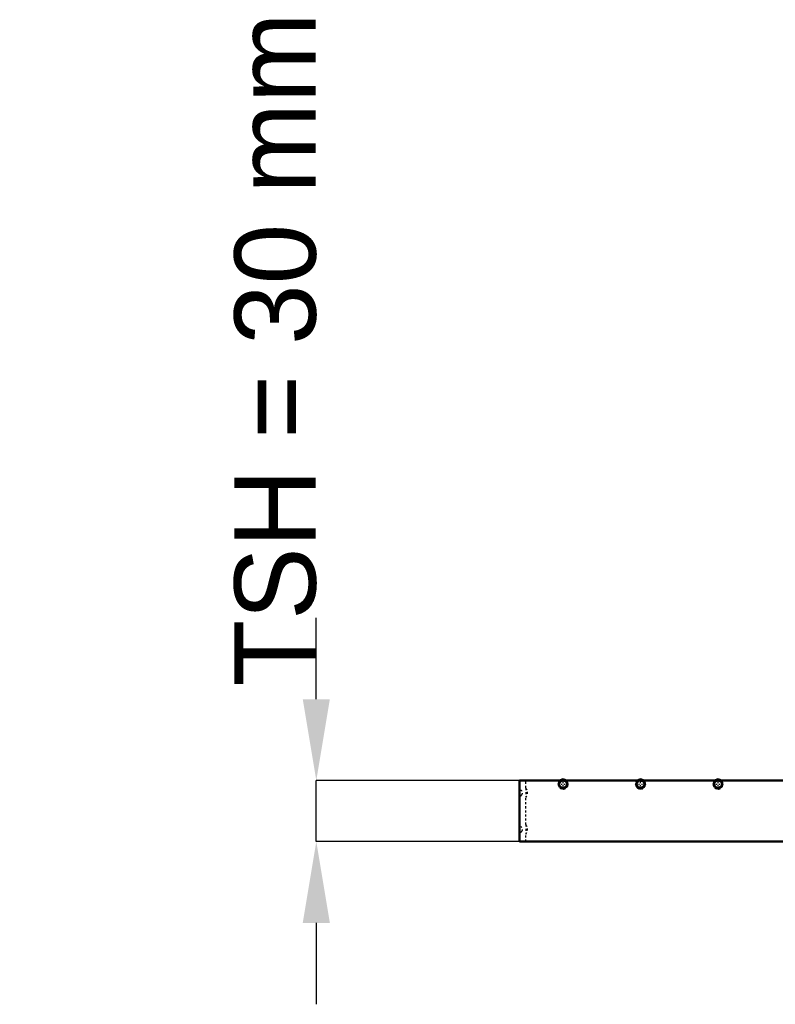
# Model space of a CAD drawing. Header units: millimetres. Extents: x -496 to 250, y -80 to 404.
# Tile 1 of 3: x -496 to -124, y -80 to 404. Entities that reach past the tile are written whole.
import ezdxf

# ---------------------------------------------------------------- set-up
doc = ezdxf.new("R2010")
doc.units = ezdxf.units.MM
doc.linetypes.add('Center', pattern=[1.5, 0.45, -0.5, 0.05, -0.5])
doc.linetypes.add('Dashed', pattern=[2, 1, -1])
for name, color, linetype, lineweight in [('2d ConnectionPoints', 7, 'Continuous', 50), ('AM_0', 7, 'Continuous', 50), ('AM_5', 3, 'Continuous', 25), ('AM_7', 7, 'Center', 25), ('AM_9', 6, 'Dashed', 25)]:
    doc.layers.add(name, color=color, linetype=linetype, lineweight=lineweight)
doc.dimstyles.new('ISO-25', dxfattribs={"dimtxt": 2.5, "dimasz": 2.5, "dimexe": 1.25, "dimexo": 0.625, "dimtad": 1, "dimtxsty": 'Standard', "dimcen": 2.5, "dimadec": 0, "dimazin": 0, "dimtfac": 1, "dimtmove": 0, "dimatfit": 3, "dimfxl": 1, "dimarcsym": 0})

# ---------------------------------------------------------------- blocks, each defined once
blk = doc.blocks.new('2_p9bnh489re7ms6lkz05h84vgn________0_in_LSSP3303438311500100035010_0')
at = {"layer": 'AM_0'}
for p, q in [((-250, 30), (-250, 0)), ((250, 30), (-250, 30)), ((250, 30), (250, 0)), ((250, 0), (-250, 0))]:
    blk.add_line(p, q, dxfattribs=at)
blk = doc.blocks.new('3_h3jh1rqqc4xw2idj98jrgdl3w________0_in_LSSP3303438311500100035010_0')
at = {"layer": 'AM_0'}
for p, q in [((-230.33, 30), (-228.6, 30.72)), ((-228.6, 30.72), (-229.32, 30)), ((-228.6, 30.72), (-226.87, 30)), ((-228.38, 30), (-227.47, 30.25)), ((-227.47, 30.25), (-227.4, 30))]:
    blk.add_line(p, q, dxfattribs=at)
at = {"layer": 'AM_9'}
for p, q in [((-231.05, 28.27), (-230.33, 30)), ((-229.32, 30), (-231.05, 28.27)), ((-230.58, 29.39), (-228.38, 30)), ((-229.73, 26.28), (-230.58, 29.39)), ((-230.33, 30), (-230.33, 26.53)), ((-226.15, 28.27), (-228.6, 30.72)), ((-227.4, 30), (-226.62, 27.14)), ((-226.87, 30), (-226.15, 28.27)), ((-226.87, 26.53), (-226.87, 30)), ((-230.33, 26.53), (-231.05, 28.27)), ((-231.05, 28.27), (-228.6, 25.82)), ((-228.6, 25.82), (-230.33, 26.53)), ((-230.33, 26.53), (-226.87, 26.53)), ((-226.62, 27.14), (-229.73, 26.28)), ((-228.6, 25.82), (-226.15, 28.27)), ((-226.87, 26.53), (-228.6, 25.82)), ((-226.15, 28.27), (-226.87, 26.53))]:
    blk.add_line(p, q, dxfattribs=at)
for points in [[(-230.33, 27.55), (-230.33, 27.68), (-230.32, 27.8), (-230.32, 27.91), (-230.31, 28.01), (-230.29, 28.09), (-230.28, 28.17), (-230.27, 28.22), (-230.26, 28.27), (-230.25, 28.32), (-230.24, 28.36), (-230.23, 28.41), (-230.11, 28.79), (-229.92, 29.21), (-229.9, 29.24), (-229.88, 29.28), (-229.85, 29.33), (-229.82, 29.38), (-229.78, 29.44), (-229.74, 29.5), (-229.67, 29.59), (-229.6, 29.68), (-229.52, 29.78), (-229.43, 29.89), (-229.32, 30)], [(-230.33, 28.99), (-230.24, 29.08), (-230.14, 29.16), (-230.06, 29.24), (-229.98, 29.3), (-229.9, 29.36), (-229.83, 29.41), (-229.77, 29.45), (-229.72, 29.48), (-229.67, 29.51), (-229.63, 29.54), (-229.58, 29.57), (-229.52, 29.6), (-229.46, 29.63), (-229.38, 29.67), (-229.29, 29.71), (-229.2, 29.75), (-229.09, 29.8), (-228.97, 29.84), (-228.84, 29.88)], [(-229.32, 30), (-229.18, 30), (-229.06, 29.99), (-228.95, 29.98), (-228.86, 29.97), (-228.77, 29.96), (-228.7, 29.95), (-228.64, 29.94), (-228.6, 29.93), (-228.55, 29.92), (-228.51, 29.91), (-228.46, 29.9), (-228.07, 29.78), (-227.66, 29.59), (-227.62, 29.57), (-227.59, 29.55), (-227.54, 29.52), (-227.49, 29.49), (-227.43, 29.45), (-227.36, 29.4), (-227.28, 29.34), (-227.19, 29.27), (-227.09, 29.19), (-226.98, 29.09), (-226.87, 28.99)], [(-228.84, 29.88), (-228.83, 29.88), (-228.79, 29.89), (-228.73, 29.9), (-228.67, 29.92), (-228.61, 29.93), (-228.53, 29.94), (-228.43, 29.96), (-228.31, 29.98), (-228.18, 29.99), (-228.04, 30), (-227.88, 30)], [(-227.88, 30), (-227.79, 29.9), (-227.71, 29.81), (-227.63, 29.72), (-227.57, 29.64), (-227.51, 29.57), (-227.46, 29.5), (-227.42, 29.44), (-227.38, 29.38), (-227.35, 29.34), (-227.33, 29.29), (-227.3, 29.25), (-227.27, 29.19), (-227.23, 29.12), (-227.2, 29.05), (-227.16, 28.96), (-227.11, 28.86), (-227.07, 28.75), (-227.03, 28.63), (-226.99, 28.5)], [(-230.21, 28.03), (-230.21, 28.04), (-230.22, 28.08), (-230.23, 28.13), (-230.25, 28.19), (-230.26, 28.26), (-230.28, 28.34), (-230.29, 28.44), (-230.31, 28.56), (-230.32, 28.69), (-230.33, 28.83), (-230.33, 28.99)], [(-227.88, 26.53), (-228.02, 26.54), (-228.14, 26.54), (-228.25, 26.55), (-228.34, 26.56), (-228.43, 26.57), (-228.5, 26.58), (-228.56, 26.6), (-228.6, 26.6), (-228.65, 26.61), (-228.69, 26.62), (-228.74, 26.63), (-229.13, 26.75), (-229.54, 26.95), (-229.58, 26.97), (-229.61, 26.99), (-229.66, 27.02), (-229.71, 27.05), (-229.77, 27.09), (-229.84, 27.13), (-229.92, 27.19), (-230.01, 27.26), (-230.11, 27.35), (-230.22, 27.44), (-230.33, 27.55)], [(-229.32, 26.53), (-229.41, 26.63), (-229.49, 26.72), (-229.57, 26.81), (-229.63, 26.89), (-229.69, 26.97), (-229.74, 27.03), (-229.78, 27.1), (-229.82, 27.15), (-229.85, 27.2), (-229.87, 27.24), (-229.9, 27.29), (-229.93, 27.34), (-229.97, 27.41), (-230, 27.49), (-230.04, 27.58), (-230.09, 27.67), (-230.13, 27.78), (-230.17, 27.9), (-230.21, 28.03)], [(-228.36, 26.66), (-228.37, 26.66), (-228.41, 26.65), (-228.47, 26.63), (-228.53, 26.62), (-228.59, 26.6), (-228.67, 26.59), (-228.77, 26.57), (-228.89, 26.56), (-229.02, 26.55), (-229.16, 26.54), (-229.32, 26.53)], [(-226.87, 27.55), (-226.96, 27.46), (-227.06, 27.37), (-227.14, 27.3), (-227.22, 27.23), (-227.3, 27.18), (-227.37, 27.13), (-227.43, 27.09), (-227.48, 27.05), (-227.53, 27.02), (-227.57, 27), (-227.62, 26.97), (-227.68, 26.94), (-227.74, 26.9), (-227.82, 26.86), (-227.91, 26.82), (-228, 26.78), (-228.11, 26.74), (-228.23, 26.7), (-228.36, 26.66)], [(-226.87, 28.99), (-226.87, 28.85), (-226.88, 28.73), (-226.88, 28.62), (-226.89, 28.53), (-226.91, 28.44), (-226.92, 28.37), (-226.93, 28.31), (-226.94, 28.26), (-226.95, 28.22), (-226.96, 28.17), (-226.97, 28.13), (-227.09, 27.74), (-227.28, 27.33), (-227.3, 27.29), (-227.32, 27.25), (-227.35, 27.21), (-227.38, 27.15), (-227.42, 27.1), (-227.46, 27.03), (-227.53, 26.95), (-227.6, 26.85), (-227.68, 26.75), (-227.77, 26.65), (-227.88, 26.53)], [(-226.99, 28.5), (-226.99, 28.5), (-226.98, 28.45), (-226.97, 28.4), (-226.95, 28.34), (-226.94, 28.27), (-226.92, 28.2), (-226.91, 28.09), (-226.89, 27.98), (-226.88, 27.85), (-226.87, 27.71), (-226.87, 27.55)]]:
    blk.add_lwpolyline(points, dxfattribs=at)
blk = doc.blocks.new('4_quimomenyaqx5514omf098yom________0_in_LSSP3303438311500100035010_0')
at = {"layer": 'AM_0'}
for p, q in [((-192.23, 30), (-190.5, 30.72)), ((-190.5, 30.72), (-191.22, 30)), ((-190.5, 30.72), (-188.77, 30)), ((-190.28, 30), (-189.37, 30.25)), ((-189.37, 30.25), (-189.3, 30))]:
    blk.add_line(p, q, dxfattribs=at)
at = {"layer": 'AM_9'}
for p, q in [((-192.95, 28.27), (-192.23, 30)), ((-191.22, 30), (-192.95, 28.27)), ((-192.48, 29.39), (-190.28, 30)), ((-191.63, 26.28), (-192.48, 29.39)), ((-192.23, 30), (-192.23, 26.53)), ((-188.05, 28.27), (-190.5, 30.72)), ((-189.3, 30), (-188.52, 27.14)), ((-188.77, 30), (-188.05, 28.27)), ((-188.77, 26.53), (-188.77, 30)), ((-192.23, 26.53), (-192.95, 28.27)), ((-192.95, 28.27), (-190.5, 25.82)), ((-190.5, 25.82), (-192.23, 26.53)), ((-192.23, 26.53), (-188.77, 26.53)), ((-188.52, 27.14), (-191.63, 26.28)), ((-190.5, 25.82), (-188.05, 28.27)), ((-188.77, 26.53), (-190.5, 25.82)), ((-188.05, 28.27), (-188.77, 26.53))]:
    blk.add_line(p, q, dxfattribs=at)
for points in [[(-192.23, 27.55), (-192.23, 27.68), (-192.22, 27.8), (-192.22, 27.91), (-192.21, 28.01), (-192.19, 28.09), (-192.18, 28.17), (-192.17, 28.22), (-192.16, 28.27), (-192.15, 28.32), (-192.14, 28.36), (-192.13, 28.41), (-192.01, 28.79), (-191.82, 29.21), (-191.8, 29.24), (-191.78, 29.28), (-191.75, 29.33), (-191.72, 29.38), (-191.68, 29.44), (-191.64, 29.5), (-191.57, 29.59), (-191.5, 29.68), (-191.42, 29.78), (-191.33, 29.89), (-191.22, 30)], [(-192.23, 28.99), (-192.14, 29.08), (-192.04, 29.16), (-191.96, 29.24), (-191.88, 29.3), (-191.8, 29.36), (-191.73, 29.41), (-191.67, 29.45), (-191.62, 29.48), (-191.57, 29.51), (-191.53, 29.54), (-191.48, 29.57), (-191.42, 29.6), (-191.36, 29.63), (-191.28, 29.67), (-191.19, 29.71), (-191.1, 29.75), (-190.99, 29.8), (-190.87, 29.84), (-190.74, 29.88)], [(-191.22, 30), (-191.08, 30), (-190.96, 29.99), (-190.85, 29.98), (-190.76, 29.97), (-190.67, 29.96), (-190.6, 29.95), (-190.54, 29.94), (-190.5, 29.93), (-190.45, 29.92), (-190.41, 29.91), (-190.36, 29.9), (-189.97, 29.78), (-189.56, 29.59), (-189.52, 29.57), (-189.49, 29.55), (-189.44, 29.52), (-189.39, 29.49), (-189.33, 29.45), (-189.26, 29.4), (-189.18, 29.34), (-189.09, 29.27), (-188.99, 29.19), (-188.88, 29.09), (-188.77, 28.99)], [(-190.74, 29.88), (-190.73, 29.88), (-190.69, 29.89), (-190.63, 29.9), (-190.57, 29.92), (-190.51, 29.93), (-190.43, 29.94), (-190.33, 29.96), (-190.21, 29.98), (-190.08, 29.99), (-189.94, 30), (-189.78, 30)], [(-189.78, 30), (-189.69, 29.9), (-189.61, 29.81), (-189.53, 29.72), (-189.47, 29.64), (-189.41, 29.57), (-189.36, 29.5), (-189.32, 29.44), (-189.28, 29.38), (-189.25, 29.34), (-189.23, 29.29), (-189.2, 29.25), (-189.17, 29.19), (-189.13, 29.12), (-189.1, 29.05), (-189.06, 28.96), (-189.01, 28.86), (-188.97, 28.75), (-188.93, 28.63), (-188.89, 28.5)], [(-192.11, 28.03), (-192.11, 28.04), (-192.12, 28.08), (-192.13, 28.13), (-192.15, 28.19), (-192.16, 28.26), (-192.18, 28.34), (-192.19, 28.44), (-192.21, 28.56), (-192.22, 28.69), (-192.23, 28.83), (-192.23, 28.99)], [(-189.78, 26.53), (-189.92, 26.54), (-190.04, 26.54), (-190.15, 26.55), (-190.24, 26.56), (-190.33, 26.57), (-190.4, 26.58), (-190.46, 26.6), (-190.5, 26.6), (-190.55, 26.61), (-190.59, 26.62), (-190.64, 26.63), (-191.03, 26.75), (-191.44, 26.95), (-191.48, 26.97), (-191.51, 26.99), (-191.56, 27.02), (-191.61, 27.05), (-191.67, 27.09), (-191.74, 27.13), (-191.82, 27.19), (-191.91, 27.26), (-192.01, 27.35), (-192.12, 27.44), (-192.23, 27.55)], [(-191.22, 26.53), (-191.31, 26.63), (-191.39, 26.72), (-191.47, 26.81), (-191.53, 26.89), (-191.59, 26.97), (-191.64, 27.03), (-191.68, 27.1), (-191.72, 27.15), (-191.75, 27.2), (-191.77, 27.24), (-191.8, 27.29), (-191.83, 27.34), (-191.87, 27.41), (-191.9, 27.49), (-191.94, 27.58), (-191.99, 27.67), (-192.03, 27.78), (-192.07, 27.9), (-192.11, 28.03)], [(-190.26, 26.66), (-190.27, 26.66), (-190.31, 26.65), (-190.37, 26.63), (-190.43, 26.62), (-190.49, 26.6), (-190.57, 26.59), (-190.67, 26.57), (-190.79, 26.56), (-190.92, 26.55), (-191.06, 26.54), (-191.22, 26.53)], [(-188.77, 27.55), (-188.86, 27.46), (-188.96, 27.37), (-189.04, 27.3), (-189.12, 27.23), (-189.2, 27.18), (-189.27, 27.13), (-189.33, 27.09), (-189.38, 27.05), (-189.43, 27.02), (-189.47, 27), (-189.52, 26.97), (-189.58, 26.94), (-189.64, 26.9), (-189.72, 26.86), (-189.81, 26.82), (-189.9, 26.78), (-190.01, 26.74), (-190.13, 26.7), (-190.26, 26.66)], [(-188.77, 28.99), (-188.77, 28.85), (-188.78, 28.73), (-188.78, 28.62), (-188.79, 28.53), (-188.81, 28.44), (-188.82, 28.37), (-188.83, 28.31), (-188.84, 28.26), (-188.85, 28.22), (-188.86, 28.17), (-188.87, 28.13), (-188.99, 27.74), (-189.18, 27.33), (-189.2, 27.29), (-189.22, 27.25), (-189.25, 27.21), (-189.28, 27.15), (-189.32, 27.1), (-189.36, 27.03), (-189.43, 26.95), (-189.5, 26.85), (-189.58, 26.75), (-189.67, 26.65), (-189.78, 26.53)], [(-188.89, 28.5), (-188.89, 28.5), (-188.88, 28.45), (-188.87, 28.4), (-188.85, 28.34), (-188.84, 28.27), (-188.82, 28.2), (-188.81, 28.09), (-188.79, 27.98), (-188.78, 27.85), (-188.77, 27.71), (-188.77, 27.55)]]:
    blk.add_lwpolyline(points, dxfattribs=at)
blk = doc.blocks.new('5_ujea7lrdm08ucsfez5lr26i1o________0_in_LSSP3303438311500100035010_0')
at = {"layer": 'AM_0'}
for p, q in [((-154.13, 30), (-152.4, 30.72)), ((-152.4, 30.72), (-153.12, 30)), ((-152.4, 30.72), (-150.67, 30)), ((-152.18, 30), (-151.27, 30.25)), ((-151.27, 30.25), (-151.2, 30))]:
    blk.add_line(p, q, dxfattribs=at)
at = {"layer": 'AM_9'}
for p, q in [((-154.85, 28.27), (-154.13, 30)), ((-153.12, 30), (-154.85, 28.27)), ((-154.38, 29.39), (-152.18, 30)), ((-153.53, 26.28), (-154.38, 29.39)), ((-154.13, 30), (-154.13, 26.53)), ((-149.95, 28.27), (-152.4, 30.72)), ((-151.2, 30), (-150.42, 27.14)), ((-150.67, 30), (-149.95, 28.27)), ((-150.67, 26.53), (-150.67, 30)), ((-154.13, 26.53), (-154.85, 28.27)), ((-154.85, 28.27), (-152.4, 25.82)), ((-152.4, 25.82), (-154.13, 26.53)), ((-154.13, 26.53), (-150.67, 26.53)), ((-150.42, 27.14), (-153.53, 26.28)), ((-152.4, 25.82), (-149.95, 28.27)), ((-150.67, 26.53), (-152.4, 25.82)), ((-149.95, 28.27), (-150.67, 26.53))]:
    blk.add_line(p, q, dxfattribs=at)
for points in [[(-154.13, 27.55), (-154.13, 27.68), (-154.12, 27.8), (-154.12, 27.91), (-154.11, 28.01), (-154.09, 28.09), (-154.08, 28.17), (-154.07, 28.22), (-154.06, 28.27), (-154.05, 28.32), (-154.04, 28.36), (-154.03, 28.41), (-153.91, 28.79), (-153.72, 29.21), (-153.7, 29.24), (-153.68, 29.28), (-153.65, 29.33), (-153.62, 29.38), (-153.58, 29.44), (-153.54, 29.5), (-153.47, 29.59), (-153.4, 29.68), (-153.32, 29.78), (-153.23, 29.89), (-153.12, 30)], [(-154.13, 28.99), (-154.04, 29.08), (-153.94, 29.16), (-153.86, 29.24), (-153.78, 29.3), (-153.7, 29.36), (-153.63, 29.41), (-153.57, 29.45), (-153.52, 29.48), (-153.47, 29.51), (-153.43, 29.54), (-153.38, 29.57), (-153.32, 29.6), (-153.26, 29.63), (-153.18, 29.67), (-153.09, 29.71), (-153, 29.75), (-152.89, 29.8), (-152.77, 29.84), (-152.64, 29.88)], [(-153.12, 30), (-152.98, 30), (-152.86, 29.99), (-152.75, 29.98), (-152.66, 29.97), (-152.57, 29.96), (-152.5, 29.95), (-152.44, 29.94), (-152.4, 29.93), (-152.35, 29.92), (-152.31, 29.91), (-152.26, 29.9), (-151.87, 29.78), (-151.46, 29.59), (-151.42, 29.57), (-151.39, 29.55), (-151.34, 29.52), (-151.29, 29.49), (-151.23, 29.45), (-151.16, 29.4), (-151.08, 29.34), (-150.99, 29.27), (-150.89, 29.19), (-150.78, 29.09), (-150.67, 28.99)], [(-152.64, 29.88), (-152.63, 29.88), (-152.59, 29.89), (-152.53, 29.9), (-152.47, 29.92), (-152.41, 29.93), (-152.33, 29.94), (-152.23, 29.96), (-152.11, 29.98), (-151.98, 29.99), (-151.84, 30), (-151.68, 30)], [(-151.68, 30), (-151.59, 29.9), (-151.51, 29.81), (-151.43, 29.72), (-151.37, 29.64), (-151.31, 29.57), (-151.26, 29.5), (-151.22, 29.44), (-151.18, 29.38), (-151.15, 29.34), (-151.13, 29.29), (-151.1, 29.25), (-151.07, 29.19), (-151.03, 29.12), (-151, 29.05), (-150.96, 28.96), (-150.91, 28.86), (-150.87, 28.75), (-150.83, 28.63), (-150.79, 28.5)], [(-154.01, 28.03), (-154.01, 28.04), (-154.02, 28.08), (-154.03, 28.13), (-154.05, 28.19), (-154.06, 28.26), (-154.08, 28.34), (-154.09, 28.44), (-154.11, 28.56), (-154.12, 28.69), (-154.13, 28.83), (-154.13, 28.99)], [(-151.68, 26.53), (-151.82, 26.54), (-151.94, 26.54), (-152.05, 26.55), (-152.14, 26.56), (-152.23, 26.57), (-152.3, 26.58), (-152.36, 26.6), (-152.4, 26.6), (-152.45, 26.61), (-152.49, 26.62), (-152.54, 26.63), (-152.93, 26.75), (-153.34, 26.95), (-153.38, 26.97), (-153.41, 26.99), (-153.46, 27.02), (-153.51, 27.05), (-153.57, 27.09), (-153.64, 27.13), (-153.72, 27.19), (-153.81, 27.26), (-153.91, 27.35), (-154.02, 27.44), (-154.13, 27.55)], [(-153.12, 26.53), (-153.21, 26.63), (-153.29, 26.72), (-153.37, 26.81), (-153.43, 26.89), (-153.49, 26.97), (-153.54, 27.03), (-153.58, 27.1), (-153.62, 27.15), (-153.65, 27.2), (-153.67, 27.24), (-153.7, 27.29), (-153.73, 27.34), (-153.77, 27.41), (-153.8, 27.49), (-153.84, 27.58), (-153.89, 27.67), (-153.93, 27.78), (-153.97, 27.9), (-154.01, 28.03)], [(-152.16, 26.66), (-152.17, 26.66), (-152.21, 26.65), (-152.27, 26.63), (-152.33, 26.62), (-152.39, 26.6), (-152.47, 26.59), (-152.57, 26.57), (-152.69, 26.56), (-152.82, 26.55), (-152.96, 26.54), (-153.12, 26.53)], [(-150.67, 27.55), (-150.76, 27.46), (-150.86, 27.37), (-150.94, 27.3), (-151.02, 27.23), (-151.1, 27.18), (-151.17, 27.13), (-151.23, 27.09), (-151.28, 27.05), (-151.33, 27.02), (-151.37, 27), (-151.42, 26.97), (-151.48, 26.94), (-151.54, 26.9), (-151.62, 26.86), (-151.71, 26.82), (-151.8, 26.78), (-151.91, 26.74), (-152.03, 26.7), (-152.16, 26.66)], [(-150.67, 28.99), (-150.67, 28.85), (-150.68, 28.73), (-150.68, 28.62), (-150.69, 28.53), (-150.71, 28.44), (-150.72, 28.37), (-150.73, 28.31), (-150.74, 28.26), (-150.75, 28.22), (-150.76, 28.17), (-150.77, 28.13), (-150.89, 27.74), (-151.08, 27.33), (-151.1, 27.29), (-151.12, 27.25), (-151.15, 27.21), (-151.18, 27.15), (-151.22, 27.1), (-151.26, 27.03), (-151.33, 26.95), (-151.4, 26.85), (-151.48, 26.75), (-151.57, 26.65), (-151.68, 26.53)], [(-150.79, 28.5), (-150.79, 28.5), (-150.78, 28.45), (-150.77, 28.4), (-150.75, 28.34), (-150.74, 28.27), (-150.72, 28.2), (-150.71, 28.09), (-150.69, 27.98), (-150.68, 27.85), (-150.67, 27.71), (-150.67, 27.55)]]:
    blk.add_lwpolyline(points, dxfattribs=at)
blk = doc.blocks.new('16_468can4maaoxvn0urwi5vh5qe________0_in_LSSP3303438311500100035010_0')
at = {"layer": 'AM_7'}
for p, q in [((-228.6, 25.69), (-228.6, 30.84)), ((-190.5, 25.69), (-190.5, 30.84)), ((-152.4, 25.69), (-152.4, 30.84)), ((-114.3, 25.69), (-114.3, 30.84)), ((-76.2, 25.69), (-76.2, 30.84)), ((-38.1, 25.69), (-38.1, 30.84)), ((0, 25.69), (0, 30.84)), ((38.1, 25.69), (38.1, 30.84)), ((76.2, 25.69), (76.2, 30.84)), ((114.3, 25.69), (114.3, 30.84)), ((152.4, 25.69), (152.4, 30.84)), ((190.5, 25.69), (190.5, 30.84)), ((228.6, 25.69), (228.6, 30.84)), ((-231.17, 28.27), (-226.03, 28.27)), ((-193.07, 28.27), (-187.93, 28.27)), ((-154.97, 28.27), (-149.83, 28.27)), ((-116.87, 28.27), (-111.73, 28.27)), ((-78.77, 28.27), (-73.63, 28.27)), ((-40.67, 28.27), (-35.53, 28.27)), ((-2.57, 28.27), (2.57, 28.27)), ((35.53, 28.27), (40.67, 28.27)), ((73.63, 28.27), (78.77, 28.27)), ((111.73, 28.27), (116.87, 28.27)), ((149.83, 28.27), (154.97, 28.27)), ((187.93, 28.27), (193.07, 28.27)), ((226.03, 28.27), (231.17, 28.27))]:
    blk.add_line(p, q, dxfattribs=at)
at = {"layer": 'AM_9'}
for p, q in [((-247, 26.35), (-247, 21.65)), ((247, 26.35), (247, 21.65)), ((-247, 8.35), (-247, 3.65)), ((247, 8.35), (247, 3.65))]:
    blk.add_line(p, q, dxfattribs=at)
for centre in [(-228.6, 28.27), (-190.5, 28.27), (-152.4, 28.27), (-114.3, 28.27), (-76.2, 28.27), (-38.1, 28.27), (0, 28.27), (38.1, 28.27), (76.2, 28.27), (114.3, 28.27), (152.4, 28.27), (190.5, 28.27), (228.6, 28.27)]:
    blk.add_arc(centre, 2.45, 134.9971, 45.0029, dxfattribs=at)
blk = doc.blocks.new('17_75h9nhlqkx9f6ssdnw1t82lmu________0_in_LSSP3303438311500100035010_0')
at = {"layer": 'AM_9'}
for p, q in [((-247, 26.35), (-247, 30)), ((-247, 8.35), (-247, 21.65)), ((-247, 0), (-247, 3.65))]:
    blk.add_line(p, q, dxfattribs=at)
for centre, radius, start, end in [((-246.9, 27.25), 3.1, 180, 227.6113), ((-249.9, 23.96), 1.35, 312.3887, 47.6113), ((-249.42, 24), 3.37, 315.8979, 44.1021), ((-246.9, 20.67), 3.1, 132.3887, 180), ((-246.9, 9.33), 3.1, 180, 227.6113), ((-246.9, 2.75), 3.1, 132.3887, 180), ((-249.9, 6.04), 1.35, 312.3887, 47.6113), ((-249.42, 6), 3.37, 315.8979, 44.1021)]:
    blk.add_arc(centre, radius, start, end, dxfattribs=at)
blk = doc.blocks.new('*D18')
at = {"layer": 'AM_5', "color": 0, "lineweight": -2}
for p, q in [((-350, 70), (-350, 110)), ((-250, 30), (-350, 30)), ((-350, 0), (-350, 30)), ((-250, 0), (-350, 0)), ((-350, -40), (-350, -80))]:
    blk.add_line(p, q, dxfattribs=at)
at = {"layer": 'AM_5', "color": 0}
for points in [[(-356.67, 70), (-343.33, 70), (-350, 30)], [(-343.33, -40), (-356.67, -40), (-350, 0)]]:
    blk.add_solid(points, dxfattribs=at)
at = {"layer": 'Defpoints', "color": 0}
for p in [(-350, 30), (-250, 30), (-250, 0)]:
    blk.add_point(p, dxfattribs=at)
at = {"layer": 'AM_5', "color": 0, "insert": (-370, 242), "char_height": 40, "attachment_point": 5, "rotation": 90}
blk.add_mtext('TSH = 30 mm', dxfattribs=at)

msp = doc.modelspace()

# ---------------------------------------------------------------- linework, layer by layer
at = {"layer": '2d ConnectionPoints'}
for p in [(-247, 30), (-228.6, 30), (-228.6, 30), (-228.6, 30), (-190.5, 30), (-190.5, 30), (-190.5, 30), (-152.4, 30), (-152.4, 30), (-152.4, 30)]:
    msp.add_point(p, dxfattribs=at)

# ---------------------------------------------------------------- block references
for name in ['2_p9bnh489re7ms6lkz05h84vgn________0_in_LSSP3303438311500100035010_0', '17_75h9nhlqkx9f6ssdnw1t82lmu________0_in_LSSP3303438311500100035010_0', '16_468can4maaoxvn0urwi5vh5qe________0_in_LSSP3303438311500100035010_0', '3_h3jh1rqqc4xw2idj98jrgdl3w________0_in_LSSP3303438311500100035010_0', '4_quimomenyaqx5514omf098yom________0_in_LSSP3303438311500100035010_0', '5_ujea7lrdm08ucsfez5lr26i1o________0_in_LSSP3303438311500100035010_0']:
    msp.add_blockref(name, (0, 0))

# ---------------------------------------------------------------- dimensions: what is measured, and where the dimension line sits
at = {"layer": 'AM_5'}
dim = msp.add_linear_dim(base=(-350, 30), p1=(-250, 0), p2=(-250, 30), angle=90, text='TSH = 30 mm', dimstyle='ISO-25', override={"dimtxt": 40, "dimasz": 40, "dimexe": 0, "dimexo": 0, "dimgap": 12}, dxfattribs=at)
dim.commit()
dim.dimension.update_dxf_attribs({"geometry": '*D18', "text_midpoint": (-370, 242), "dimtype": 160, "text_rotation": 90})

doc.saveas('drawing.dxf')
